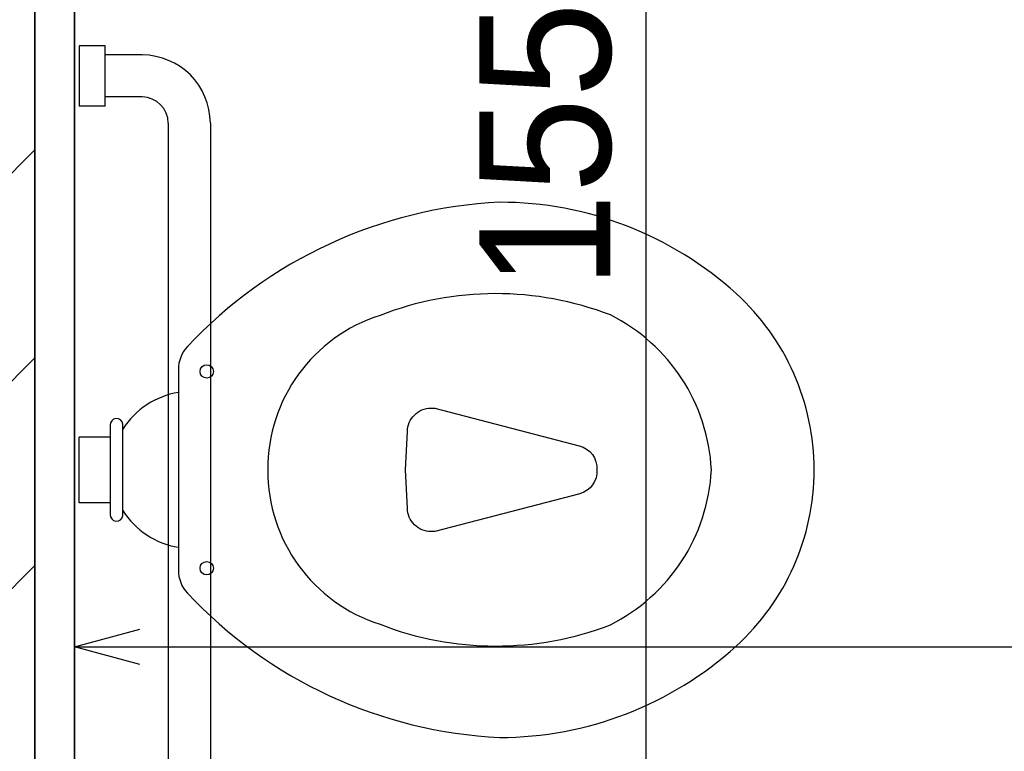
# Model space of a CAD drawing. Header units: millimetres. Extents: x -109 to 627, y -178 to 173.
# Tile 48 of 178: x -10.96 to -10.21, y 31.345 to 31.902. Entities that reach past the tile are written whole.
import ezdxf

# ---------------------------------------------------------------- set-up
doc = ezdxf.new("R2010")
doc.units = ezdxf.units.MM
for name, color, linetype, lineweight in [('ARQ - ALVENARIA - OSSO', 2, 'Continuous', 35), ('ARQ - PAREDES_HACHURA', 9, 'Continuous', 35), ('ARQ -TEXTO_AMBIENTE', 2, 'Continuous', 5)]:
    doc.layers.add(name, color=color, linetype=linetype, lineweight=lineweight)
doc.layers.add('O - MOBILIÁRIO', color=8, linetype='Continuous')
doc.styles.add('Arial Narrow', font='ARIALN.TTF', dxfattribs={"height": 0.225})
doc.styles.add('GULIM', font='Gulim.ttf')
doc.dimstyles.new('GULIM-100', dxfattribs={"dimtxt": 0.1, "dimasz": 0.05, "dimexe": 0.2, "dimexo": 0, "dimgap": 0.025, "dimtad": 1, "dimdec": 0, "dimlfac": 100, "dimzin": 12, "dimdsep": 46, "dimtxsty": 'GULIM', "dimblk": 'OPEN30', "dimcen": 0, "dimclrd": 152, "dimclre": 152, "dimclrt": 152, "dimaunit": 1, "dimadec": 0, "dimazin": 0, "dimtfac": 1.875, "dimtdec": 0, "dimtmove": 2, "dimatfit": 3, "dimldrblk": 'OPEN30', "dimfxl": 0, "dimtolj": 1, "dimtzin": 12, "dimlwd": -1, "dimarcsym": 0})

# ---------------------------------------------------------------- blocks, each defined once
blk = doc.blocks.new('_Open30')
at = {"color": 0, "linetype": 'ByBlock', "lineweight": -2}
for p, q in [((-1, 0.268), (0, 0)), ((0, 0), (-1, -0.268)), ((0, 0), (-1, 0))]:
    blk.add_line(p, q, dxfattribs=at)
blk = doc.blocks.new('*D773')
at = {"color": 152, "lineweight": -2, "transparency": 16777216}
for p, q in [((-10.91807, 32.58157), (-10.28253, 32.58157)), ((-10.91807, 31.03197), (-10.28253, 31.03197))]:
    blk.add_line(p, q, dxfattribs=at)
at = {"color": 152, "transparency": 16777216}
blk.add_line((-10.48253, 31.08197), (-10.48253, 32.53157), dxfattribs=at)
at = {"layer": 'Defpoints', "color": 0, "transparency": 16777216}
for p in [(-10.91807, 32.58157), (-10.48253, 32.58157), (-10.91807, 31.03197)]:
    blk.add_point(p, dxfattribs=at)
at = {"color": 152, "transparency": 16777216, "xscale": 0.05, "yscale": 0.05, "zscale": 0.05}
for p, rotation in [((-10.48253, 32.58157), 90), ((-10.48253, 31.03197), 270)]:
    blk.add_blockref('_Open30', p, dxfattribs=dict(at, rotation=rotation))
at = {"color": 152, "transparency": 16777216, "insert": (-10.55893, 31.80677), "char_height": 0.1, "attachment_point": 5, "rotation": 90, "style": 'GULIM'}
blk.add_mtext('\\A1;155', dxfattribs=at)
blk = doc.blocks.new('*D774')
at = {"color": 152, "lineweight": -2, "transparency": 16777216}
for p, q in [((-10.91807, 31.03197), (-10.91807, 31.62478)), ((-8.16879, 31.03197), (-8.16879, 31.62478))]:
    blk.add_line(p, q, dxfattribs=at)
at = {"color": 152, "transparency": 16777216}
blk.add_line((-10.86807, 31.42478), (-8.21879, 31.42478), dxfattribs=at)
at = {"layer": 'Defpoints', "color": 0, "transparency": 16777216}
for p in [(-8.16879, 31.42478), (-10.91807, 31.03197), (-8.16879, 31.03197)]:
    blk.add_point(p, dxfattribs=at)
at = {"color": 152, "transparency": 16777216, "xscale": 0.05, "yscale": 0.05, "zscale": 0.05, "rotation": 180}
blk.add_blockref('_Open30', (-10.91807, 31.42478), dxfattribs=at)
at = {"color": 152, "transparency": 16777216, "xscale": 0.05, "yscale": 0.05, "zscale": 0.05}
blk.add_blockref('_Open30', (-8.16879, 31.42478), dxfattribs=at)
at = {"color": 152, "transparency": 16777216, "insert": (-9.54343, 31.50111), "char_height": 0.1, "attachment_point": 5, "style": 'GULIM'}
blk.add_mtext('\\A1;275', dxfattribs=at)

msp = doc.modelspace()

# ---------------------------------------------------------------- hatches: boundary and pattern name
at = {"layer": 'ARQ - PAREDES_HACHURA'}
h = msp.add_hatch(dxfattribs=at)
h.set_pattern_fill('FP_6', color=256, scale=0.999741, style=0, pattern_type=2)
h.set_pattern_definition([(45, (-17.26879, 35.45875), (-0.0791755, 0.0791755), [])])
h.paths.add_polyline_path([(-10.94807, 29.25243), (-10.94807, 32.61157), (-11.08803, 32.61157), (-11.08803, 31.00198), (-11.03804, 31.00198), (-11.03804, 30.86202), (-11.08803, 30.86202), (-11.08803, 29.25243)], flags=0)

# ---------------------------------------------------------------- linework, layer by layer
at = {"layer": 'ARQ - ALVENARIA - OSSO'}
for p, q in [((-10.94807, 32.61157), (-10.94807, 31.00198)), ((-10.91807, 31.03197), (-10.91807, 32.58157))]:
    msp.add_line(p, q, dxfattribs=at)
at = {"layer": 'O - MOBILIÁRIO'}
for p, q in [((-10.91447, 31.88263), (-10.91447, 31.83663)), ((-10.89447, 31.88263), (-10.91447, 31.88263)), ((-10.89447, 31.83663), (-10.89447, 31.88263)), ((-10.86647, 31.87563), (-10.89447, 31.87563)), ((-10.86647, 31.84363), (-10.89447, 31.84363)), ((-10.89447, 31.83663), (-10.91447, 31.83663)), ((-10.84647, 31.82363), (-10.84647, 31.09563)), ((-10.81447, 31.82363), (-10.81447, 31.09563)), ((-10.89074, 31.58463, 0.00002), (-10.91447, 31.58463, 0.00002)), ((-10.91447, 31.53463, 0.00002), (-10.91447, 31.58463, 0.00002)), ((-10.89074, 31.53463, 0.00002), (-10.91447, 31.53463, 0.00002))]:
    msp.add_line(p, q, dxfattribs=at)
at = {"layer": 'O - MOBILIÁRIO', "extrusion": (-5.52243e-16, -0.034521, 0.999404), "elevation": -1.08944, "flags": 128}
for points in [[(-10.59411, 31.33688, 0.186535), (-10.41389, 31.40653, 0.211348), (-10.35447, 31.54082, 0.211348), (-10.41389, 31.67511, 0.186535), (-10.59411, 31.74476, 0.195059), (-10.83196, 31.63472, 0.190293), (-10.83884, 31.6173), (-10.83884, 31.54082), (-10.83884, 31.46434, 0.190293), (-10.83196, 31.44692, 0.195059)], [(-10.50974, 31.42276, 0.270284), (-10.43277, 31.54082, 0.270284), (-10.50974, 31.65888, 0.186819), (-10.68516, 31.65855, 0.327696), (-10.77075, 31.54082, 0.327696), (-10.68516, 31.42309, 0.186819)], [(-10.53296, 31.52264), (-10.64339, 31.49381), (-10.64642, 31.49381, -0.414214), (-10.66426, 31.51166), (-10.66585, 31.54079), (-10.66426, 31.56998, -0.414214), (-10.64642, 31.58783), (-10.64339, 31.58783), (-10.53354, 31.55915, -0.361571), (-10.51994, 31.54081, -0.352041)], [(-10.89074, 31.50686, 0.976358), (-10.88111, 31.50595), (-10.88111, 31.57569, 0.976358), (-10.89074, 31.57478), (-10.89074, 31.50686)]]:
    msp.add_lwpolyline(points, format="xyb", close=True, dxfattribs=at)
at = {"layer": 'O - MOBILIÁRIO', "extrusion": (-5.52243e-16, -0.034521, 0.999404)}
for centre in [(-10.81722, 31.61582, -1.08944), (-10.81722, 31.46582, -1.08944)]:
    msp.add_circle(centre, 0.0051, dxfattribs=at)
at = {"layer": 'O - MOBILIÁRIO'}
for radius in [0.052, 0.02]:
    msp.add_arc((-10.86647, 31.82363), radius, 0, 90, dxfattribs=at)
at = {"layer": 'O - MOBILIÁRIO', "extrusion": (-5.52243e-16, -0.034521, 0.999404)}
for centre, start, end in [((-10.82845, 31.53833, -1.08944), 99.57953, 147.54503), ((-10.82845, 31.5433, -1.08944), 212.45497, 260.42047)]:
    msp.add_arc(centre, 0.0624, start, end, dxfattribs=at)

# ---------------------------------------------------------------- texts
at = {"layer": 'ARQ -TEXTO_AMBIENTE', "insert": (-9.81851, 32.54109), "char_height": 0.2249417, "width": 1.9751008, "attachment_point": 2, "line_spacing_factor": 0.974696, "style": 'Arial Narrow'}
msp.add_mtext('Banheiro PCD\\PMasculino', dxfattribs=at)

# ---------------------------------------------------------------- dimensions: what is measured, and where the dimension line sits
dim = msp.add_linear_dim(base=(-10.48253, 32.58157), p1=(-10.91807, 31.03197), p2=(-10.91807, 32.58157), angle=90, dimstyle='GULIM-100')
dim.commit()
dim.dimension.update_dxf_attribs({"geometry": '*D773', "text_midpoint": (-10.55893, 31.80677)})
dim = msp.add_linear_dim(base=(-8.16879, 31.42478), p1=(-10.91807, 31.03197), p2=(-8.16879, 31.03197), dimstyle='GULIM-100')
dim.commit()
dim.dimension.update_dxf_attribs({"geometry": '*D774', "text_midpoint": (-9.54343, 31.50111)})

doc.saveas('drawing.dxf')
